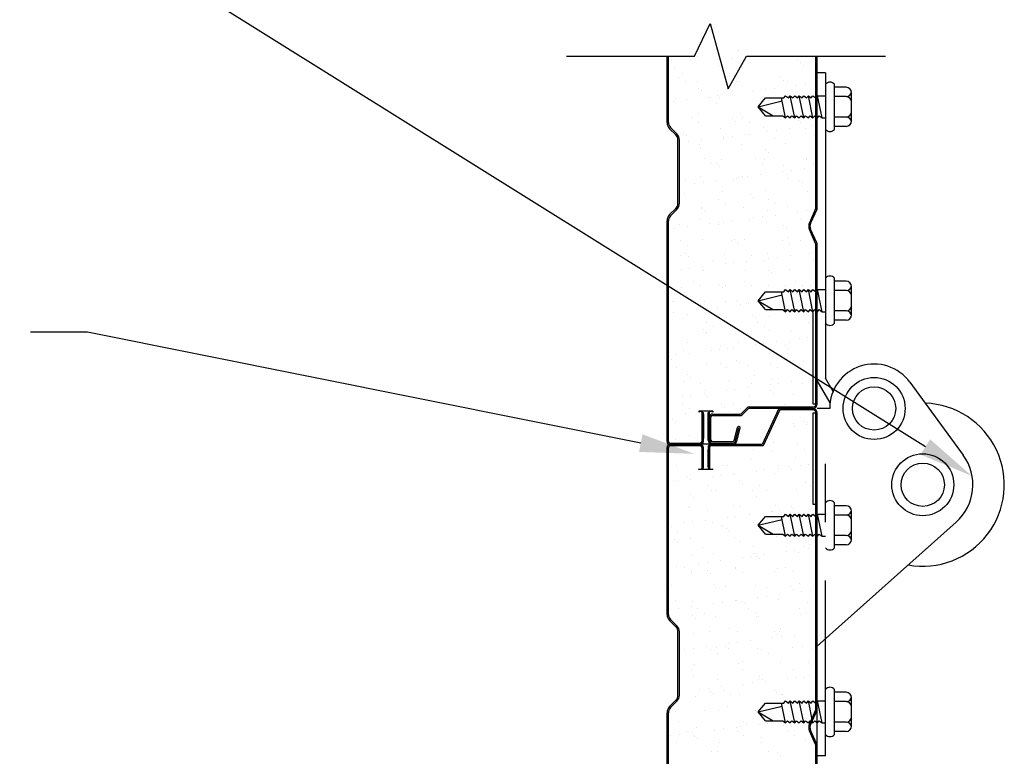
# Model space of a CAD drawing. Header units: inches. Extents: x 168.8 to 189.1, y 234.4 to 247.7.
# Tile 6 of 13: x 173.3 to 175, y 242.4 to 243.7. Entities that reach past the tile are written whole.
import ezdxf
from ezdxf import colors
from ezdxf.entities.mleader import LeaderData, LeaderLine
from ezdxf.math import Vec2, Vec3

# ---------------------------------------------------------------- set-up
doc = ezdxf.new("R2010")
doc.units = ezdxf.units.IN
doc.header["$LTSCALE"] = 0.25
doc.header["$MEASUREMENT"] = 0
doc.linetypes.add('HIDDEN3', pattern=[0.09375, 0.0625, -0.03125])
doc.layers.add('598', color=7, linetype='Continuous')
doc.layers.add('ANNOTATIONS', color=1, linetype='Continuous')
doc.styles.add('ARIAL', font='arial.ttf', dxfattribs={"height": 0.09375})

# ---------------------------------------------------------------- blocks, each defined once
blk = doc.blocks.new('*X9')
at = {"color": 0}
for p, q in [((2.1222, 8.0365), (2.1222, 8.0365)), ((2.1279, 8.0372), (2.1279, 8.0372)), ((2.1975, 8.0464), (2.1975, 8.0464)), ((2.1987, 8.0471), (2.1987, 8.0471)), ((2.0841, 8.0315), (2.0841, 8.0315)), ((2.1649, 8.0212), (2.1649, 8.0212)), ((2.1874, 8.0328), (2.1874, 8.0328)), ((2.2994, 8.0318), (2.2994, 8.0318)), ((2.3046, 8.0271), (2.3046, 8.0271)), ((2.3099, 8.0218), (2.3099, 8.0218)), ((2.0893, 8.0185), (2.0893, 8.0185)), ((2.1032, 8.0082), (2.1032, 8.0082)), ((2.3289, 8.0048), (2.3289, 8.0048)), ((2.0962, 8.0017), (2.0962, 8.0017)), ((2.108, 7.9941), (2.108, 7.9941)), ((2.1288, 7.9935), (2.1288, 7.9935)), ((2.1834, 8.0018), (2.1834, 8.0018)), ((2.1952, 7.9943), (2.1952, 7.9943)), ((2.2005, 7.9932), (2.2005, 7.9932)), ((2.2706, 8.002), (2.2706, 8.002)), ((2.2761, 7.9959), (2.2761, 7.9959)), ((2.2824, 7.9944), (2.2824, 7.9944)), ((2.2987, 7.9872), (2.2987, 7.9872)), ((2.3133, 7.9891), (2.3133, 7.9891)), ((2.1311, 7.9827), (2.1311, 7.9827)), ((2.1362, 7.9779), (2.1362, 7.9779)), ((2.1625, 7.9693), (2.1625, 7.9693)), ((2.1853, 7.9723), (2.1853, 7.9723)), ((2.2233, 7.9773), (2.2233, 7.9773)), ((2.2379, 7.9792), (2.2379, 7.9792)), ((2.2448, 7.9802), (2.2448, 7.9802)), ((2.2607, 7.9822), (2.2607, 7.9822)), ((2.0872, 7.9594), (2.0872, 7.9594)), ((2.0911, 7.9646), (2.0911, 7.9646)), ((2.1099, 7.9624), (2.1099, 7.9624)), ((2.148, 7.9674), (2.148, 7.9674)), ((2.1505, 7.967), (2.1505, 7.967)), ((2.1606, 7.9556), (2.1606, 7.9556)), ((2.1667, 7.9673), (2.1667, 7.9673)), ((2.2377, 7.9672), (2.2377, 7.9672)), ((2.24, 7.9682), (2.24, 7.9682)), ((2.1306, 7.9396), (2.1306, 7.9396)), ((2.2022, 7.9392), (2.2022, 7.9392)), ((2.1188, 7.9315), (2.1188, 7.9315)), ((2.1306, 7.924), (2.1306, 7.924)), ((2.1885, 7.9301), (2.1885, 7.9301)), ((2.1936, 7.9253), (2.1936, 7.9253)), ((2.206, 7.9317), (2.206, 7.9317)), ((2.2178, 7.9242), (2.2178, 7.9242)), ((2.3021, 7.9276), (2.3021, 7.9276)), ((2.305, 7.9243), (2.305, 7.9243)), ((2.3245, 7.9181), (2.3245, 7.9181)), ((2.0928, 7.9106), (2.0928, 7.9106)), ((2.1043, 7.9055), (2.1043, 7.9055)), ((2.1685, 7.9133), (2.1685, 7.9133)), ((2.2111, 7.9032), (2.2111, 7.9032)), ((2.218, 7.903), (2.218, 7.903)), ((2.2418, 7.9143), (2.2418, 7.9143)), ((2.2492, 7.9082), (2.2492, 7.9082)), ((2.2637, 7.9101), (2.2637, 7.9101)), ((2.2865, 7.9131), (2.2865, 7.9131)), ((2.3134, 7.9139), (2.3134, 7.9139)), ((2.33, 7.9021), (2.33, 7.9021)), ((2.1094, 7.9008), (2.1094, 7.9008)), ((2.113, 7.8903), (2.113, 7.8903)), ((2.1324, 7.8856), (2.1324, 7.8856)), ((2.1358, 7.8933), (2.1358, 7.8933)), ((2.1731, 7.8969), (2.1731, 7.8969)), ((2.1738, 7.8983), (2.1738, 7.8983)), ((2.1884, 7.9002), (2.1884, 7.9002)), ((2.204, 7.8853), (2.204, 7.8853)), ((2.2603, 7.8971), (2.2603, 7.8971)), ((2.2796, 7.888), (2.2796, 7.888)), ((2.1338, 7.8785), (2.1338, 7.8785)), ((2.2458, 7.8775), (2.2458, 7.8775)), ((2.251, 7.8728), (2.251, 7.8728)), ((2.1414, 7.8614), (2.1414, 7.8614)), ((2.1532, 7.8539), (2.1532, 7.8539)), ((2.1617, 7.8529), (2.1617, 7.8529)), ((2.1702, 7.8594), (2.1702, 7.8594)), ((2.2286, 7.8616), (2.2286, 7.8616)), ((2.2404, 7.8541), (2.2404, 7.8541)), ((2.2435, 7.8603), (2.2435, 7.8603)), ((2.3152, 7.86), (2.3152, 7.86)), ((2.3158, 7.8617), (2.3158, 7.8617)), ((2.3276, 7.8542), (2.3276, 7.8542)), ((2.1668, 7.8482), (2.1668, 7.8482)), ((2.2369, 7.8341), (2.2369, 7.8341)), ((2.275, 7.8391), (2.275, 7.8391)), ((2.2754, 7.8504), (2.2754, 7.8504)), ((2.2814, 7.8341), (2.2814, 7.8341)), ((2.2895, 7.841), (2.2895, 7.841)), ((2.3123, 7.844), (2.3123, 7.844)), ((2.1085, 7.8267), (2.1085, 7.8267)), ((2.1242, 7.8193), (2.1242, 7.8193)), ((2.1341, 7.8317), (2.1341, 7.8317)), ((2.1388, 7.8212), (2.1388, 7.8212)), ((2.1616, 7.8242), (2.1616, 7.8242)), ((2.1912, 7.8259), (2.1912, 7.8259)), ((2.1957, 7.8268), (2.1957, 7.8268)), ((2.1996, 7.8292), (2.1996, 7.8292)), ((2.2058, 7.8313), (2.2058, 7.8313)), ((2.2142, 7.8311), (2.2142, 7.8311)), ((2.2829, 7.827), (2.2829, 7.827)), ((2.3032, 7.8249), (2.3032, 7.8249)), ((2.3084, 7.8202), (2.3084, 7.8202)), ((2.107, 7.8013), (2.107, 7.8013)), ((2.172, 7.8054), (2.172, 7.8054)), ((2.2191, 7.8003), (2.2191, 7.8003)), ((2.2453, 7.8064), (2.2453, 7.8064)), ((2.3169, 7.806), (2.3169, 7.806)), ((2.164, 7.7913), (2.164, 7.7913)), ((2.1758, 7.7838), (2.1758, 7.7838)), ((2.2242, 7.7956), (2.2242, 7.7956)), ((2.2512, 7.7915), (2.2512, 7.7915)), ((2.263, 7.7839), (2.263, 7.7839)), ((2.1349, 7.7757), (2.1349, 7.7757)), ((2.1359, 7.7777), (2.1359, 7.7777)), ((2.1401, 7.771), (2.1401, 7.771)), ((2.2075, 7.7774), (2.2075, 7.7774)), ((2.2486, 7.7733), (2.2486, 7.7733)), ((2.2831, 7.7801), (2.2831, 7.7801)), ((2.3008, 7.77), (2.3008, 7.77)), ((2.3154, 7.7719), (2.3154, 7.7719)), ((2.1312, 7.7565), (2.1312, 7.7565)), ((2.15, 7.7502), (2.15, 7.7502)), ((2.1646, 7.7521), (2.1646, 7.7521)), ((2.1738, 7.7515), (2.1738, 7.7515)), ((2.1874, 7.7551), (2.1874, 7.7551)), ((2.2183, 7.7567), (2.2183, 7.7567)), ((2.2254, 7.7601), (2.2254, 7.7601)), ((2.24, 7.762), (2.24, 7.762)), ((2.2471, 7.7524), (2.2471, 7.7524)), ((2.2628, 7.765), (2.2628, 7.765)), ((2.3055, 7.7569), (2.3055, 7.7569)), ((2.3187, 7.7521), (2.3187, 7.7521)), ((2.0893, 7.7422), (2.0893, 7.7422)), ((2.0981, 7.7488), (2.0981, 7.7488)), ((2.112, 7.7452), (2.112, 7.7452)), ((2.1644, 7.7487), (2.1644, 7.7487)), ((2.2765, 7.7477), (2.2765, 7.7477)), ((2.2816, 7.743), (2.2816, 7.743)), ((2.0995, 7.721), (2.0995, 7.721)), ((2.1377, 7.7238), (2.1377, 7.7238)), ((2.1866, 7.7212), (2.1866, 7.7212)), ((2.1923, 7.7232), (2.1923, 7.7232)), ((2.1974, 7.7184), (2.1974, 7.7184)), ((2.2093, 7.7234), (2.2093, 7.7234)), ((2.2738, 7.7213), (2.2738, 7.7213)), ((2.2849, 7.7262), (2.2849, 7.7262)), ((2.306, 7.7207), (2.306, 7.7207)), ((2.1113, 7.7135), (2.1113, 7.7135)), ((2.1985, 7.7137), (2.1985, 7.7137)), ((2.2857, 7.7138), (2.2857, 7.7138)), ((2.3266, 7.7009), (2.3266, 7.7009)), ((2.0999, 7.6948), (2.0999, 7.6948)), ((2.1081, 7.6986), (2.1081, 7.6986)), ((2.1133, 7.6939), (2.1133, 7.6939)), ((2.1538, 7.6864), (2.1538, 7.6864)), ((2.1755, 7.6975), (2.1755, 7.6975)), ((2.1904, 7.683), (2.1904, 7.683)), ((2.2132, 7.686), (2.2132, 7.686)), ((2.2218, 7.6961), (2.2218, 7.6961)), ((2.241, 7.6866), (2.241, 7.6866)), ((2.2488, 7.6985), (2.2488, 7.6985)), ((2.2512, 7.691), (2.2512, 7.691)), ((2.2658, 7.6929), (2.2658, 7.6929)), ((2.2886, 7.6959), (2.2886, 7.6959)), ((2.3204, 7.6981), (2.3204, 7.6981)), ((2.3282, 7.6867), (2.3282, 7.6867)), ((2.1005, 7.6711), (2.1005, 7.6711)), ((2.1151, 7.6731), (2.1151, 7.6731)), ((2.1376, 7.6715), (2.1376, 7.6715)), ((2.1378, 7.6761), (2.1378, 7.6761)), ((2.1394, 7.6698), (2.1394, 7.6698)), ((2.1759, 7.6811), (2.1759, 7.6811)), ((2.2111, 7.6695), (2.2111, 7.6695)), ((2.2497, 7.6706), (2.2497, 7.6706)), ((2.2548, 7.6658), (2.2548, 7.6658)), ((2.2867, 7.6722), (2.2867, 7.6722)), ((2.1221, 7.6509), (2.1221, 7.6509)), ((2.2093, 7.6511), (2.2093, 7.6511)), ((2.2965, 7.6512), (2.2965, 7.6512)), ((2.1017, 7.6409), (2.1017, 7.6409)), ((2.1339, 7.6434), (2.1339, 7.6434)), ((2.1655, 7.646), (2.1655, 7.646)), ((2.1707, 7.6413), (2.1707, 7.6413)), ((2.1773, 7.6436), (2.1773, 7.6436)), ((2.2211, 7.6436), (2.2211, 7.6436)), ((2.2506, 7.6445), (2.2506, 7.6445)), ((2.2792, 7.6435), (2.2792, 7.6435)), ((2.3083, 7.6437), (2.3083, 7.6437)), ((2.3222, 7.6442), (2.3222, 7.6442)), ((2.0865, 7.6167), (2.0865, 7.6167)), ((2.0892, 7.6162), (2.0892, 7.6162)), ((2.1412, 7.6159), (2.1412, 7.6159)), ((2.1764, 7.6163), (2.1764, 7.6163)), ((2.195, 7.6189), (2.195, 7.6189)), ((2.2128, 7.6155), (2.2128, 7.6155)), ((2.1263, 7.6021), (2.1263, 7.6021)), ((2.1409, 7.604), (2.1409, 7.604)), ((2.1636, 7.607), (2.1636, 7.607)), ((2.2017, 7.612), (2.2017, 7.612)), ((2.2163, 7.6139), (2.2163, 7.6139)), ((2.0883, 7.597), (2.0883, 7.597)), ((2.1034, 7.5869), (2.1034, 7.5869)), ((2.1108, 7.5944), (2.1108, 7.5944)), ((2.1447, 7.5808), (2.1447, 7.5808)), ((2.1791, 7.5896), (2.1791, 7.5896)), ((2.2229, 7.5934), (2.2229, 7.5934)), ((2.2281, 7.5887), (2.2281, 7.5887)), ((2.2319, 7.581), (2.2319, 7.581)), ((2.2523, 7.5906), (2.2523, 7.5906)), ((2.3191, 7.5811), (2.3191, 7.5811)), ((2.324, 7.5902), (2.324, 7.5902)), ((2.1387, 7.5688), (2.1387, 7.5688)), ((2.1439, 7.5641), (2.1439, 7.5641)), ((2.1565, 7.5733), (2.1565, 7.5733)), ((2.2437, 7.5734), (2.2437, 7.5734)), ((2.2524, 7.5664), (2.2524, 7.5664)), ((2.2902, 7.5643), (2.2902, 7.5643)), ((2.143, 7.5619), (2.143, 7.5619)), ((2.2146, 7.5616), (2.2146, 7.5616)), ((2.2648, 7.5478), (2.2648, 7.5478)), ((2.3029, 7.5528), (2.3029, 7.5528)), ((2.3174, 7.5547), (2.3174, 7.5547)), ((2.1052, 7.5329), (2.1052, 7.5329)), ((2.1118, 7.546), (2.1118, 7.546)), ((2.1521, 7.533), (2.1521, 7.533)), ((2.1667, 7.5349), (2.1667, 7.5349)), ((2.1682, 7.5418), (2.1682, 7.5418)), ((2.1808, 7.5357), (2.1808, 7.5357)), ((2.1895, 7.5379), (2.1895, 7.5379)), ((2.199, 7.5462), (2.199, 7.5462)), ((2.2275, 7.5429), (2.2275, 7.5429)), ((2.2421, 7.5448), (2.2421, 7.5448)), ((2.2541, 7.5366), (2.2541, 7.5366)), ((2.2803, 7.5408), (2.2803, 7.5408)), ((2.2854, 7.5361), (2.2854, 7.5361)), ((2.2862, 7.5464), (2.2862, 7.5464)), ((2.0841, 7.5172), (2.0841, 7.5172)), ((2.0913, 7.525), (2.0913, 7.525)), ((2.1141, 7.5279), (2.1141, 7.5279)), ((2.1961, 7.5162), (2.1961, 7.5162)), ((2.3098, 7.5138), (2.3098, 7.5138)), ((2.0919, 7.503), (2.0919, 7.503)), ((2.1447, 7.508), (2.1447, 7.508)), ((2.1673, 7.5107), (2.1673, 7.5107)), ((2.1791, 7.5032), (2.1791, 7.5032)), ((2.2013, 7.5115), (2.2013, 7.5115)), ((2.2163, 7.5076), (2.2163, 7.5076)), ((2.2545, 7.5108), (2.2545, 7.5108)), ((2.2663, 7.5033), (2.2663, 7.5033)), ((2.292, 7.5104), (2.292, 7.5104)), ((2.1119, 7.4917), (2.1119, 7.4917)), ((2.1171, 7.4869), (2.1171, 7.4869)), ((2.1826, 7.4817), (2.1826, 7.4817)), ((2.2256, 7.4892), (2.2256, 7.4892)), ((2.2559, 7.4827), (2.2559, 7.4827)), ((2.107, 7.479), (2.107, 7.479)), ((2.1344, 7.4759), (2.1344, 7.4759)), ((2.1415, 7.4646), (2.1415, 7.4646)), ((2.1779, 7.4639), (2.1779, 7.4639)), ((2.1925, 7.4658), (2.1925, 7.4658)), ((2.2153, 7.4688), (2.2153, 7.4688)), ((2.2216, 7.4761), (2.2216, 7.4761)), ((2.2533, 7.4738), (2.2533, 7.4738)), ((2.2535, 7.4637), (2.2535, 7.4637)), ((2.2679, 7.4757), (2.2679, 7.4757)), ((2.2906, 7.4787), (2.2906, 7.4787)), ((2.3088, 7.4762), (2.3088, 7.4762)), ((2.1026, 7.4539), (2.1026, 7.4539)), ((2.1171, 7.4559), (2.1171, 7.4559)), ((2.1399, 7.4588), (2.1399, 7.4588)), ((2.1465, 7.454), (2.1465, 7.454)), ((2.2181, 7.4537), (2.2181, 7.4537)), ((2.2587, 7.4589), (2.2587, 7.4589)), ((2.2937, 7.4564), (2.2937, 7.4564)), ((2.1027, 7.4404), (2.1027, 7.4404)), ((2.1145, 7.4329), (2.1145, 7.4329)), ((2.1693, 7.4391), (2.1693, 7.4391)), ((2.1745, 7.4344), (2.1745, 7.4344)), ((2.1899, 7.4406), (2.1899, 7.4406)), ((2.2017, 7.4331), (2.2017, 7.4331)), ((2.2771, 7.4407), (2.2771, 7.4407)), ((2.0852, 7.4145), (2.0852, 7.4145)), ((2.1087, 7.425), (2.1087, 7.425)), ((2.1843, 7.4278), (2.1843, 7.4278)), ((2.0903, 7.4098), (2.0903, 7.4098)), ((2.0904, 7.3798), (2.0904, 7.3798)), ((2.1147, 7.3875), (2.1147, 7.3875)), ((2.1284, 7.3848), (2.1284, 7.3848))]:
    blk.add_line(p, q, dxfattribs=at)

msp = doc.modelspace()

# ---------------------------------------------------------------- linework, layer by layer
at = {"layer": '598'}
for p, q in [((174.4341, 243.64998), (174.46126, 243.70638)), ((174.46126, 243.70638), (174.49182, 243.59434)), ((174.21466, 243.64998), (174.4341, 243.64998)), ((174.38713, 243.53644), (174.38713, 243.64998)), ((174.38963, 243.53644), (174.38963, 243.64998)), ((174.49182, 243.59434), (174.52362, 243.64998)), ((174.52362, 243.64998), (174.7618, 243.64998)), ((174.64245, 243.39058), (174.64245, 243.64998)), ((174.64448, 243.39058), (174.64448, 243.64998)), ((174.64448, 243.39058), (174.64448, 243.64998)), ((174.6587, 243.62194), (174.64448, 243.62194)), ((174.6587, 243.62194), (174.6587, 243.09777)), ((174.6587, 243.62194), (174.6587, 243.09777)), ((174.67424, 243.52472), (174.67424, 243.60198)), ((174.69417, 243.59694), (174.67424, 243.59694)), ((174.70354, 243.53913), (174.70354, 243.58757)), ((174.54338, 243.56335), (174.55588, 243.57858)), ((174.54338, 243.56335), (174.58444, 243.57345)), ((174.55588, 243.57858), (174.58729, 243.57858)), ((174.59042, 243.54436), (174.58338, 243.57858)), ((174.58729, 243.57858), (174.59042, 243.58233)), ((174.59042, 243.58233), (174.5951, 243.57858)), ((174.5951, 243.57858), (174.59823, 243.58233)), ((174.59823, 243.58233), (174.60291, 243.57858)), ((174.60605, 243.54436), (174.59823, 243.58233)), ((174.60291, 243.57858), (174.60605, 243.58233)), ((174.60605, 243.58233), (174.61072, 243.57858)), ((174.61072, 243.57858), (174.61386, 243.58233)), ((174.62167, 243.54436), (174.61386, 243.58233)), ((174.61386, 243.58233), (174.61854, 243.57858)), ((174.61854, 243.57858), (174.62167, 243.58233)), ((174.62167, 243.58233), (174.62635, 243.57858)), ((174.62635, 243.57858), (174.62948, 243.58233)), ((174.6373, 243.54436), (174.62948, 243.58233)), ((174.62948, 243.58233), (174.63416, 243.57858)), ((174.63416, 243.57858), (174.6373, 243.58233)), ((174.6373, 243.58233), (174.64197, 243.57858)), ((174.64197, 243.57858), (174.64511, 243.58233)), ((174.64511, 243.58233), (174.6587, 243.58233)), ((174.65292, 243.54436), (174.64511, 243.58233)), ((174.69417, 243.58093), (174.67424, 243.58093)), ((174.55588, 243.54811), (174.54338, 243.56335)), ((174.54338, 243.56335), (174.56932, 243.54811)), ((174.55588, 243.54811), (174.58574, 243.54811)), ((174.58574, 243.54811), (174.59042, 243.54436)), ((174.59042, 243.54436), (174.59356, 243.54811)), ((174.59356, 243.54811), (174.59823, 243.54436)), ((174.59823, 243.54436), (174.60137, 243.54811)), ((174.60137, 243.54811), (174.60605, 243.54436)), ((174.60605, 243.54436), (174.60918, 243.54811)), ((174.60918, 243.54811), (174.61386, 243.54436)), ((174.61386, 243.54436), (174.61699, 243.54811)), ((174.61699, 243.54811), (174.62167, 243.54436)), ((174.62167, 243.54436), (174.62481, 243.54811)), ((174.62481, 243.54811), (174.62948, 243.54436)), ((174.62948, 243.54436), (174.63262, 243.54811)), ((174.63262, 243.54811), (174.6373, 243.54436)), ((174.6373, 243.54436), (174.64043, 243.54811)), ((174.64043, 243.54811), (174.64511, 243.54436)), ((174.64511, 243.54436), (174.64824, 243.54811)), ((174.64824, 243.54811), (174.65292, 243.54436)), ((174.65292, 243.54436), (174.6587, 243.54436)), ((174.69417, 243.54577), (174.67424, 243.54577)), ((174.40222, 243.51513), (174.39153, 243.52583)), ((174.40399, 243.5169), (174.3933, 243.5276)), ((174.69417, 243.52975), (174.67424, 243.52975)), ((174.40588, 243.3979), (174.40588, 243.50629)), ((174.40838, 243.3979), (174.40838, 243.50629)), ((174.40222, 243.38906), (174.39153, 243.37837)), ((174.40399, 243.38729), (174.3933, 243.3766)), ((174.64192, 243.3881), (174.63135, 243.36435)), ((174.64378, 243.38728), (174.6332, 243.36352)), ((174.38713, 242.98897), (174.38713, 243.36776)), ((174.38963, 242.98897), (174.38963, 243.36776)), ((174.64192, 243.32891), (174.63135, 243.35266)), ((174.64378, 243.32973), (174.6332, 243.35348)), ((174.64245, 243.05397), (174.64245, 243.32643)), ((174.64448, 243.05397), (174.64448, 243.32643)), ((174.64448, 243.05397), (174.64448, 243.32643)), ((174.67424, 243.19206), (174.67424, 243.26932)), ((174.69417, 243.26428), (174.67424, 243.26428)), ((174.70354, 243.20647), (174.70354, 243.25491)), ((174.54338, 243.23069), (174.55588, 243.24593)), ((174.54338, 243.23069), (174.58444, 243.24079)), ((174.55588, 243.24593), (174.58729, 243.24593)), ((174.59042, 243.21171), (174.58338, 243.24593)), ((174.58729, 243.24593), (174.59042, 243.24968)), ((174.59042, 243.24968), (174.5951, 243.24593)), ((174.5951, 243.24593), (174.59823, 243.24968)), ((174.59823, 243.24968), (174.60291, 243.24593)), ((174.60605, 243.21171), (174.59823, 243.24968)), ((174.60291, 243.24593), (174.60605, 243.24968)), ((174.60605, 243.24968), (174.61072, 243.24593)), ((174.61072, 243.24593), (174.61386, 243.24968)), ((174.62167, 243.21171), (174.61386, 243.24968)), ((174.61386, 243.24968), (174.61854, 243.24593)), ((174.61854, 243.24593), (174.62167, 243.24968)), ((174.62167, 243.24968), (174.62635, 243.24593)), ((174.62635, 243.24593), (174.62948, 243.24968)), ((174.6373, 243.21171), (174.62948, 243.24968)), ((174.62948, 243.24968), (174.63416, 243.24593)), ((174.63416, 243.24593), (174.6373, 243.24968)), ((174.6373, 243.24968), (174.64197, 243.24593)), ((174.64197, 243.24593), (174.64511, 243.24968)), ((174.64511, 243.24968), (174.6587, 243.24968)), ((174.65292, 243.21171), (174.64511, 243.24968)), ((174.69417, 243.24827), (174.67424, 243.24827)), ((174.55588, 243.21546), (174.54338, 243.23069)), ((174.54338, 243.23069), (174.56932, 243.21546)), ((174.55588, 243.21546), (174.58574, 243.21546)), ((174.58574, 243.21546), (174.59042, 243.21171)), ((174.59042, 243.21171), (174.59356, 243.21546)), ((174.59356, 243.21546), (174.59823, 243.21171)), ((174.59823, 243.21171), (174.60137, 243.21546)), ((174.60137, 243.21546), (174.60605, 243.21171)), ((174.60605, 243.21171), (174.60918, 243.21546)), ((174.60918, 243.21546), (174.61386, 243.21171)), ((174.61386, 243.21171), (174.61699, 243.21546)), ((174.61699, 243.21546), (174.62167, 243.21171)), ((174.62167, 243.21171), (174.62481, 243.21546)), ((174.62481, 243.21546), (174.62948, 243.21171)), ((174.62948, 243.21171), (174.63262, 243.21546)), ((174.63262, 243.21546), (174.6373, 243.21171)), ((174.63698, 243.21022), (174.63698, 243.05397)), ((174.6373, 243.21171), (174.64043, 243.21546)), ((174.64043, 243.21546), (174.64511, 243.21171)), ((174.64511, 243.21171), (174.64824, 243.21546)), ((174.64824, 243.21546), (174.65292, 243.21171)), ((174.65292, 243.21171), (174.6587, 243.21171)), ((174.69417, 243.21311), (174.67424, 243.21311)), ((174.69417, 243.1971), (174.67424, 243.1971)), ((174.6666, 243.05564), (174.64448, 243.09396)), ((174.6718, 243.07507), (174.6587, 243.09777)), ((174.80363, 243.09079), (174.89502, 242.96573)), ((174.52786, 243.04835), (174.6387, 243.04835)), ((174.63698, 243.05397), (174.64245, 243.05397)), ((174.44163, 243.04122), (174.44163, 243.03967)), ((174.46545, 243.04122), (174.44163, 243.04122)), ((174.44713, 243.03866), (174.44963, 243.03866)), ((174.44713, 242.98897), (174.44713, 243.03866)), ((174.44963, 242.98897), (174.44963, 243.03866)), ((174.44963, 243.03648), (174.44963, 242.99422)), ((174.45745, 243.03866), (174.45995, 243.03866)), ((174.45745, 242.99147), (174.45745, 243.03866)), ((174.45745, 243.03648), (174.45745, 242.99422)), ((174.45995, 242.99147), (174.45995, 243.03866)), ((174.46245, 242.99147), (174.46245, 243.03116)), ((174.46495, 243.03616), (174.51256, 243.03616)), ((174.46495, 243.03366), (174.51256, 243.03366)), ((174.46545, 243.04122), (174.46545, 243.03967)), ((174.51433, 243.03689), (174.52432, 243.04688)), ((174.5161, 243.03512), (174.52609, 243.04511)), ((174.63635, 243.04585), (174.52786, 243.04585)), ((174.57906, 243.04585), (174.5502, 242.98397)), ((174.58065, 243.04335), (174.55179, 242.98147)), ((174.6387, 243.04335), (174.58065, 243.04335)), ((174.63635, 243.04585), (174.63161, 243.04585)), ((174.64245, 243.03772), (174.63698, 243.03772)), ((174.63698, 243.03772), (174.63698, 242.88147)), ((174.64245, 242.53089), (174.64245, 243.03772)), ((174.66597, 243.04585), (174.64448, 243.04585)), ((174.64448, 242.53089), (174.64448, 243.03772)), ((174.60442, 243.01935), (174.60442, 243.01935)), ((174.60621, 243.0152), (174.60621, 243.0152)), ((174.62161, 243.02382), (174.62161, 243.02382)), ((174.62677, 243.01909), (174.62677, 243.01909)), ((174.62718, 243.02234), (174.62718, 243.02234)), ((174.50209, 242.99085), (174.50784, 243.01334)), ((174.50451, 242.99023), (174.51026, 243.01272)), ((174.50694, 242.98962), (174.51268, 243.0121)), ((174.39213, 242.98647), (174.44463, 242.98647)), ((174.39213, 242.98397), (174.44463, 242.98397)), ((174.39213, 242.98397), (174.44463, 242.98397)), ((174.44463, 242.98147), (174.39213, 242.98147)), ((174.44163, 242.98472), (174.44163, 242.98602)), ((174.46545, 242.98472), (174.44163, 242.98472)), ((174.44163, 242.98472), (174.44163, 242.98341)), ((174.46545, 242.98472), (174.44163, 242.98472)), ((174.5502, 242.98397), (174.46245, 242.98397)), ((174.55179, 242.98147), (174.46245, 242.98147)), ((174.46495, 242.98897), (174.49967, 242.98897)), ((174.46495, 242.98647), (174.49967, 242.98647)), ((174.46495, 242.98397), (174.49967, 242.98397)), ((174.46545, 242.98472), (174.46545, 242.98602)), ((174.46545, 242.98472), (174.46545, 242.98341)), ((174.57012, 242.9875), (174.57012, 242.9875)), ((174.61043, 242.98336), (174.61043, 242.98336)), ((174.38713, 242.69253), (174.38713, 242.97897)), ((174.38963, 242.69253), (174.38963, 242.97897)), ((174.44713, 242.94335), (174.44713, 242.97897)), ((174.44963, 242.94335), (174.44963, 242.97897)), ((174.44963, 242.94562), (174.44963, 242.97521)), ((174.45745, 242.97897), (174.45745, 242.94335)), ((174.45745, 242.94562), (174.45745, 242.97521)), ((174.45995, 242.97897), (174.45995, 242.94335)), ((174.53505, 242.97568), (174.53505, 242.97568)), ((174.56696, 242.97219), (174.56696, 242.97219)), ((174.62224, 242.97584), (174.62224, 242.97584)), ((174.40316, 242.94829), (174.40316, 242.94829)), ((174.48278, 242.94762), (174.48278, 242.94762)), ((174.49036, 242.94844), (174.49036, 242.94844)), ((174.53235, 242.95852), (174.53235, 242.95852)), ((174.57755, 242.9486), (174.57755, 242.9486)), ((174.59482, 242.94666), (174.59482, 242.94666)), ((174.60798, 242.96125), (174.60798, 242.96125)), ((174.61566, 242.94833), (174.61566, 242.94833)), ((174.63023, 242.95025), (174.63023, 242.95025)), ((174.42296, 242.92989), (174.42296, 242.92989)), ((174.44163, 242.94088), (174.44163, 242.94243)), ((174.46545, 242.94088), (174.44163, 242.94088)), ((174.44963, 242.94335), (174.44713, 242.94335)), ((174.45995, 242.94335), (174.45745, 242.94335)), ((174.46545, 242.94088), (174.46545, 242.94243)), ((174.47949, 242.9304), (174.47949, 242.9304)), ((174.49859, 242.93262), (174.49859, 242.93262)), ((174.50226, 242.9334), (174.50226, 242.9334)), ((174.54029, 242.93841), (174.54029, 242.93841)), ((174.55486, 242.94033), (174.55486, 242.94033)), ((174.57188, 242.93355), (174.57188, 242.93355)), ((174.57763, 242.94332), (174.57763, 242.94332)), ((174.59999, 242.94193), (174.59999, 242.94193)), ((174.39861, 242.92304), (174.39861, 242.92304)), ((174.40413, 242.92048), (174.40413, 242.92048)), ((174.42689, 242.92348), (174.42689, 242.92348)), ((174.45866, 242.91293), (174.45866, 242.91293)), ((174.46492, 242.92848), (174.46492, 242.92848)), ((174.51065, 242.92208), (174.51065, 242.92208)), ((174.51581, 242.91735), (174.51581, 242.91735)), ((174.54585, 242.91309), (174.54585, 242.91309)), ((174.62434, 242.9196), (174.62434, 242.9196)), ((174.63305, 242.91325), (174.63305, 242.91325)), ((174.42648, 242.89751), (174.42648, 242.89751)), ((174.46249, 242.90492), (174.46249, 242.90492)), ((174.47046, 242.90541), (174.47046, 242.90541)), ((174.53412, 242.90457), (174.53412, 242.90457)), ((174.55766, 242.90557), (174.55766, 242.90557)), ((174.60974, 242.9073), (174.60974, 242.9073)), ((174.43164, 242.89278), (174.43164, 242.89278)), ((174.50035, 242.87866), (174.50035, 242.87866)), ((174.51297, 242.87833), (174.51297, 242.87833)), ((174.54017, 242.89503), (174.54017, 242.89503)), ((174.57364, 242.8796), (174.57364, 242.8796)), ((174.60017, 242.87849), (174.60017, 242.87849)), ((174.63698, 242.88147), (174.64245, 242.88147)), ((174.67424, 242.80683), (174.67424, 242.88409)), ((174.69417, 242.87905), (174.67424, 242.87905)), ((174.42473, 242.87594), (174.42473, 242.87594)), ((174.42577, 242.87817), (174.42577, 242.87817)), ((174.456, 242.87046), (174.456, 242.87046)), ((174.52807, 242.8643), (174.52807, 242.8643)), ((174.56611, 242.86931), (174.56611, 242.86931)), ((174.56804, 242.86949), (174.56804, 242.86949)), ((174.58068, 242.87123), (174.58068, 242.87123)), ((174.58729, 242.86069), (174.59042, 242.86444)), ((174.59042, 242.86444), (174.5951, 242.86069)), ((174.5951, 242.86069), (174.59823, 242.86444)), ((174.59823, 242.86444), (174.60291, 242.86069)), ((174.60605, 242.82647), (174.59823, 242.86444)), ((174.60291, 242.86069), (174.60605, 242.86444)), ((174.60344, 242.87423), (174.60344, 242.87423)), ((174.60605, 242.86444), (174.61072, 242.86069)), ((174.61072, 242.86069), (174.61386, 242.86444)), ((174.62167, 242.82647), (174.61386, 242.86444)), ((174.61386, 242.86444), (174.61854, 242.86069)), ((174.61854, 242.86069), (174.62167, 242.86444)), ((174.62167, 242.86444), (174.62635, 242.86069)), ((174.62635, 242.86069), (174.62948, 242.86444)), ((174.6373, 242.82647), (174.62948, 242.86444)), ((174.62948, 242.86444), (174.63416, 242.86069)), ((174.63416, 242.86069), (174.6373, 242.86444)), ((174.6373, 242.86444), (174.64197, 242.86069)), ((174.64197, 242.86069), (174.64511, 242.86444)), ((174.64511, 242.86444), (174.6587, 242.86444)), ((174.65292, 242.82647), (174.64511, 242.86444)), ((174.69417, 242.86303), (174.67424, 242.86303)), ((174.70354, 242.82124), (174.70354, 242.86968)), ((174.41537, 242.84946), (174.41537, 242.84946)), ((174.42994, 242.85138), (174.42994, 242.85138)), ((174.4527, 242.85438), (174.4527, 242.85438)), ((174.46425, 242.85097), (174.46425, 242.85097)), ((174.48387, 242.84492), (174.48387, 242.84492)), ((174.49074, 242.85939), (174.49074, 242.85939)), ((174.50531, 242.86131), (174.50531, 242.86131)), ((174.53588, 242.85062), (174.53588, 242.85062)), ((174.54338, 242.84546), (174.55588, 242.86069)), ((174.54338, 242.84546), (174.58444, 242.85556)), ((174.55588, 242.83022), (174.54338, 242.84546)), ((174.54338, 242.84546), (174.56932, 242.83022)), ((174.55588, 242.86069), (174.58729, 242.86069)), ((174.59042, 242.82647), (174.58338, 242.86069)), ((174.64448, 242.63816), (174.88283, 242.85079)), ((174.39407, 242.84266), (174.39407, 242.84266)), ((174.40588, 242.83514), (174.40588, 242.83514)), ((174.48127, 242.84282), (174.48127, 242.84282)), ((174.48903, 242.84019), (174.48903, 242.84019)), ((174.49308, 242.83529), (174.49308, 242.83529)), ((174.55588, 242.83022), (174.58574, 242.83022)), ((174.58574, 242.83022), (174.59042, 242.82647)), ((174.59042, 242.82647), (174.59356, 242.83022)), ((174.59356, 242.83022), (174.59823, 242.82647)), ((174.59823, 242.82647), (174.60137, 242.83022)), ((174.60137, 242.83022), (174.60605, 242.82647)), ((174.60605, 242.82647), (174.60918, 242.83022)), ((174.60918, 242.83022), (174.61386, 242.82647)), ((174.61386, 242.82647), (174.61699, 242.83022)), ((174.61699, 242.83022), (174.62167, 242.82647)), ((174.62167, 242.82647), (174.62481, 242.83022)), ((174.62481, 242.83022), (174.62948, 242.82647)), ((174.62948, 242.82647), (174.63262, 242.83022)), ((174.63262, 242.83022), (174.6373, 242.82647)), ((174.6373, 242.82647), (174.64043, 242.83022)), ((174.64043, 242.83022), (174.64511, 242.82647)), ((174.64511, 242.82647), (174.64824, 242.83022)), ((174.64824, 242.83022), (174.65292, 242.82647)), ((174.69417, 242.82788), (174.67424, 242.82788)), ((174.3997, 242.82034), (174.3997, 242.82034)), ((174.40486, 242.81561), (174.40486, 242.81561)), ((174.42649, 242.82199), (174.42649, 242.82199)), ((174.50212, 242.82471), (174.50212, 242.82471)), ((174.51339, 242.81787), (174.51339, 242.81787)), ((174.57541, 242.82565), (174.57541, 242.82565)), ((174.62543, 242.8169), (174.62543, 242.8169)), ((174.63059, 242.81218), (174.63059, 242.81218)), ((174.65292, 242.82647), (174.6587, 242.82647)), ((174.69417, 242.81186), (174.67424, 242.81186)), ((174.44839, 242.80806), (174.44839, 242.80806)), ((174.46602, 242.79701), (174.46602, 242.79701)), ((174.53558, 242.80821), (174.53558, 242.80821)), ((174.53765, 242.79667), (174.53765, 242.79667)), ((174.55389, 242.79521), (174.55389, 242.79521)), ((174.59192, 242.80021), (174.59192, 242.80021)), ((174.6065, 242.80213), (174.6065, 242.80213)), ((174.61327, 242.7994), (174.61327, 242.7994)), ((174.62278, 242.80837), (174.62278, 242.80837)), ((174.62926, 242.80513), (174.62926, 242.80513)), ((174.42922, 242.79329), (174.42922, 242.79329)), ((174.44118, 242.78037), (174.44118, 242.78037)), ((174.45576, 242.78229), (174.45576, 242.78229)), ((174.47852, 242.78528), (174.47852, 242.78528)), ((174.51655, 242.79029), (174.51655, 242.79029)), ((174.53113, 242.79221), (174.53113, 242.79221)), ((174.54126, 242.79233), (174.54126, 242.79233)), ((174.54642, 242.7876), (174.54642, 242.7876)), ((174.40315, 242.77536), (174.40315, 242.77536)), ((174.41669, 242.77254), (174.41669, 242.77254)), ((174.42825, 242.76804), (174.42825, 242.76804)), ((174.42849, 242.76502), (174.42849, 242.76502)), ((174.45709, 242.76775), (174.45709, 242.76775)), ((174.46225, 242.76303), (174.46225, 242.76303)), ((174.50388, 242.7727), (174.50388, 242.7727)), ((174.50388, 242.77076), (174.50388, 242.77076)), ((174.51569, 242.76518), (174.51569, 242.76518)), ((174.57078, 242.76528), (174.57078, 242.76528)), ((174.57717, 242.7717), (174.57717, 242.7717)), ((174.59108, 242.77286), (174.59108, 242.77286)), ((174.60289, 242.76534), (174.60289, 242.76534)), ((174.61503, 242.74544), (174.61503, 242.74544)), ((174.39449, 242.74213), (174.39449, 242.74213)), ((174.46778, 242.74306), (174.46778, 242.74306)), ((174.471, 242.73794), (174.471, 242.73794)), ((174.48661, 242.7407), (174.48661, 242.7407)), ((174.53941, 242.74272), (174.53941, 242.74272)), ((174.5582, 242.7381), (174.5582, 242.7381)), ((174.59865, 242.73974), (174.59865, 242.73974)), ((174.60381, 242.73501), (174.60381, 242.73501)), ((174.61774, 242.73112), (174.61774, 242.73112)), ((174.63231, 242.73303), (174.63231, 242.73303)), ((174.40244, 242.71613), (174.40244, 242.71613)), ((174.43002, 242.71409), (174.43002, 242.71409)), ((174.467, 242.71127), (174.467, 242.71127)), ((174.48157, 242.71319), (174.48157, 242.71319)), ((174.50434, 242.71619), (174.50434, 242.71619)), ((174.50564, 242.71681), (174.50564, 242.71681)), ((174.51448, 242.71517), (174.51448, 242.71517)), ((174.51964, 242.71044), (174.51964, 242.71044)), ((174.54237, 242.72119), (174.54237, 242.72119)), ((174.55694, 242.72311), (174.55694, 242.72311)), ((174.57894, 242.71775), (174.57894, 242.71775)), ((174.57971, 242.72611), (174.57971, 242.72611)), ((174.62817, 242.71269), (174.62817, 242.71269)), ((174.4062, 242.70327), (174.4062, 242.70327)), ((174.42897, 242.70626), (174.42897, 242.70626)), ((174.4393, 242.70243), (174.4393, 242.70243)), ((174.45111, 242.69491), (174.45111, 242.69491)), ((174.5265, 242.70259), (174.5265, 242.70259)), ((174.5383, 242.69506), (174.5383, 242.69506)), ((174.61369, 242.70275), (174.61369, 242.70275)), ((174.6255, 242.69522), (174.6255, 242.69522)), ((174.40222, 242.67123), (174.39153, 242.68192)), ((174.40399, 242.67299), (174.3933, 242.68369)), ((174.43031, 242.69059), (174.43031, 242.69059)), ((174.43547, 242.68586), (174.43547, 242.68586)), ((174.46955, 242.68911), (174.46955, 242.68911)), ((174.54117, 242.68877), (174.54117, 242.68877)), ((174.544, 242.68812), (174.544, 242.68812)), ((174.6168, 242.69149), (174.6168, 242.69149)), ((174.40588, 242.55399), (174.40588, 242.66239)), ((174.40838, 242.55399), (174.40838, 242.66239)), ((174.43178, 242.66014), (174.43178, 242.66014)), ((174.45983, 242.66354), (174.45983, 242.66354)), ((174.49361, 242.66783), (174.49361, 242.66783)), ((174.50741, 242.66286), (174.50741, 242.66286)), ((174.57187, 242.66258), (174.57187, 242.66258)), ((174.5807, 242.66379), (174.5807, 242.66379)), ((174.58081, 242.66798), (174.58081, 242.66798)), ((174.49281, 242.64217), (174.49281, 242.64217)), ((174.50739, 242.64409), (174.50739, 242.64409)), ((174.53015, 242.64709), (174.53015, 242.64709)), ((174.56818, 242.65209), (174.56818, 242.65209)), ((174.57703, 242.65785), (174.57703, 242.65785)), ((174.58276, 242.65401), (174.58276, 242.65401)), ((174.60552, 242.65701), (174.60552, 242.65701)), ((174.64448, 242.45007), (174.64448, 242.65085)), ((174.6587, 242.45007), (174.6587, 242.65085)), ((174.41744, 242.63225), (174.41744, 242.63225)), ((174.43202, 242.63417), (174.43202, 242.63417)), ((174.45478, 242.63717), (174.45478, 242.63717)), ((174.46191, 242.63231), (174.46191, 242.63231)), ((174.47131, 242.63516), (174.47131, 242.63516)), ((174.4877, 242.638), (174.4877, 242.638)), ((174.49286, 242.63327), (174.49286, 242.63327)), ((174.54294, 242.63482), (174.54294, 242.63482)), ((174.54911, 242.63247), (174.54911, 242.63247)), ((174.60139, 242.63553), (174.60139, 242.63553)), ((174.61856, 242.63754), (174.61856, 242.63754)), ((174.63631, 242.63263), (174.63631, 242.63263)), ((174.47372, 242.62479), (174.47372, 242.62479)), ((174.50917, 242.60891), (174.50917, 242.60891)), ((174.51722, 242.61095), (174.51722, 242.61095)), ((174.56092, 242.62495), (174.56092, 242.62495)), ((174.58246, 242.60984), (174.58246, 242.60984)), ((174.62926, 242.60999), (174.62926, 242.60999)), ((174.42903, 242.59755), (174.42903, 242.59755)), ((174.43355, 242.60618), (174.43355, 242.60618)), ((174.51623, 242.59771), (174.51623, 242.59771)), ((174.60342, 242.59787), (174.60342, 242.59787)), ((174.63442, 242.60526), (174.63442, 242.60526)), ((174.43305, 242.58638), (174.43305, 242.58638)), ((174.47307, 242.58121), (174.47307, 242.58121)), ((174.5332, 242.57499), (174.5332, 242.57499)), ((174.5447, 242.58087), (174.5447, 242.58087)), ((174.54509, 242.58542), (174.54509, 242.58542)), ((174.55025, 242.58069), (174.55025, 242.58069)), ((174.55597, 242.57799), (174.55597, 242.57799)), ((174.594, 242.583), (174.594, 242.583)), ((174.60857, 242.58492), (174.60857, 242.58492)), ((174.62033, 242.58359), (174.62033, 242.58359)), ((174.63134, 242.58791), (174.63134, 242.58791)), ((174.44326, 242.56315), (174.44326, 242.56315)), ((174.45784, 242.56507), (174.45784, 242.56507)), ((174.46091, 242.56084), (174.46091, 242.56084)), ((174.4806, 242.56807), (174.4806, 242.56807)), ((174.48453, 242.5622), (174.48453, 242.5622)), ((174.51863, 242.57307), (174.51863, 242.57307)), ((174.57172, 242.56236), (174.57172, 242.56236)), ((174.57461, 242.55837), (174.57461, 242.55837)), ((174.67424, 242.48659), (174.67424, 242.56385)), ((174.69417, 242.55882), (174.67424, 242.55882)), ((174.40222, 242.54515), (174.39153, 242.53446)), ((174.40399, 242.54339), (174.3933, 242.53269)), ((174.43531, 242.55223), (174.43531, 242.55223)), ((174.46608, 242.55611), (174.46608, 242.55611)), ((174.49633, 242.55468), (174.49633, 242.55468)), ((174.51094, 242.55496), (174.51094, 242.55496)), ((174.58353, 242.55483), (174.58353, 242.55483)), ((174.58423, 242.55589), (174.58423, 242.55589)), ((174.58729, 242.54046), (174.59042, 242.54421)), ((174.59042, 242.54421), (174.5951, 242.54046)), ((174.5951, 242.54046), (174.59823, 242.54421)), ((174.60605, 242.50624), (174.59823, 242.54421)), ((174.59823, 242.54421), (174.60291, 242.54046)), ((174.60291, 242.54046), (174.60605, 242.54421)), ((174.60605, 242.54421), (174.61072, 242.54046)), ((174.61072, 242.54046), (174.61386, 242.54421)), ((174.61386, 242.54421), (174.61854, 242.54046)), ((174.62167, 242.50624), (174.61386, 242.54421)), ((174.61854, 242.54046), (174.62167, 242.54421)), ((174.62167, 242.54421), (174.62635, 242.54046)), ((174.62635, 242.54046), (174.62948, 242.54421)), ((174.62948, 242.54421), (174.63416, 242.54046)), ((174.6373, 242.50624), (174.62948, 242.54421)), ((174.63416, 242.54046), (174.6373, 242.54421)), ((174.6373, 242.54421), (174.64197, 242.54046)), ((174.64197, 242.54046), (174.64511, 242.54421)), ((174.65292, 242.50624), (174.64511, 242.54421)), ((174.64511, 242.54421), (174.6587, 242.54421)), ((174.69417, 242.5428), (174.67424, 242.5428)), ((174.70354, 242.501), (174.70354, 242.54944)), ((174.38713, 241.84878), (174.38713, 242.52385)), ((174.38963, 241.84878), (174.38963, 242.52385)), ((174.40155, 242.52632), (174.40155, 242.52632)), ((174.45165, 242.52744), (174.45165, 242.52744)), ((174.47484, 242.52726), (174.47484, 242.52726)), ((174.49044, 242.53379), (174.49044, 242.53379)), ((174.53884, 242.5276), (174.53884, 242.5276)), ((174.54338, 242.52522), (174.55588, 242.54046)), ((174.54338, 242.52522), (174.58444, 242.53532)), ((174.54338, 242.52522), (174.56932, 242.50999)), ((174.55588, 242.50999), (174.54338, 242.52522)), ((174.55588, 242.54046), (174.58729, 242.54046)), ((174.59042, 242.50624), (174.58338, 242.54046)), ((174.64192, 242.52841), (174.63135, 242.50466)), ((174.64378, 242.52759), (174.6332, 242.50384)), ((174.40626, 242.50922), (174.40626, 242.50922)), ((174.5183, 242.50825), (174.5183, 242.50825)), ((174.55588, 242.50999), (174.58574, 242.50999)), ((174.58574, 242.50999), (174.59042, 242.50624)), ((174.59042, 242.50624), (174.59356, 242.50999)), ((174.59356, 242.50999), (174.59823, 242.50624)), ((174.59823, 242.50624), (174.60137, 242.50999)), ((174.60137, 242.50999), (174.60605, 242.50624)), ((174.60605, 242.50624), (174.60918, 242.50999)), ((174.60918, 242.50999), (174.61386, 242.50624)), ((174.61386, 242.50624), (174.61699, 242.50999)), ((174.61699, 242.50999), (174.62167, 242.50624)), ((174.62167, 242.50624), (174.62481, 242.50999)), ((174.62481, 242.50999), (174.62948, 242.50624)), ((174.62948, 242.50624), (174.63262, 242.50999)), ((174.63262, 242.50999), (174.6373, 242.50624)), ((174.6373, 242.50624), (174.64043, 242.50999)), ((174.64043, 242.50999), (174.64511, 242.50624)), ((174.64511, 242.50624), (174.64824, 242.50999)), ((174.64824, 242.50999), (174.65292, 242.50624)), ((174.69417, 242.50764), (174.67424, 242.50764)), ((174.41995, 242.49193), (174.41995, 242.49193)), ((174.43707, 242.49828), (174.43707, 242.49828)), ((174.46908, 242.49405), (174.46908, 242.49405)), ((174.48365, 242.49597), (174.48365, 242.49597)), ((174.50641, 242.49897), (174.50641, 242.49897)), ((174.50714, 242.49208), (174.50714, 242.49208)), ((174.5127, 242.50101), (174.5127, 242.50101)), ((174.52347, 242.50352), (174.52347, 242.50352)), ((174.54445, 242.50398), (174.54445, 242.50398)), ((174.55902, 242.5059), (174.55902, 242.5059)), ((174.58599, 242.50194), (174.58599, 242.50194)), ((174.59434, 242.49224), (174.59434, 242.49224)), ((174.64192, 242.46922), (174.63135, 242.49297)), ((174.64378, 242.47004), (174.6332, 242.4938)), ((174.65292, 242.50624), (174.6587, 242.50624)), ((174.69417, 242.49163), (174.67424, 242.49163)), ((174.39371, 242.48413), (174.39371, 242.48413)), ((174.40828, 242.48605), (174.40828, 242.48605)), ((174.43104, 242.48905), (174.43104, 242.48905)), ((174.43175, 242.4844), (174.43175, 242.4844)), ((174.43413, 242.48368), (174.43413, 242.48368)), ((174.43929, 242.47895), (174.43929, 242.47895)), ((174.4766, 242.47331), (174.4766, 242.47331)), ((174.51895, 242.48456), (174.51895, 242.48456)), ((174.54783, 242.4812), (174.54783, 242.4812)), ((174.60614, 242.48472), (174.60614, 242.48472)), ((174.62385, 242.47569), (174.62385, 242.47569)), ((174.40331, 242.47237), (174.40331, 242.47237)), ((174.46365, 242.45663), (174.46365, 242.45663)), ((174.47426, 242.45732), (174.47426, 242.45732)), ((174.54823, 242.47296), (174.54823, 242.47296)), ((174.56146, 242.45748), (174.56146, 242.45748)), ((174.64245, 241.98402), (174.64245, 242.46674)), ((174.64448, 241.98402), (174.64448, 242.46674)), ((174.57569, 242.45567), (174.57569, 242.45567)), ((174.58086, 242.45094), (174.58086, 242.45094)), ((174.6587, 242.45007), (174.64448, 242.45007))]:
    msp.add_line(p, q, dxfattribs=at)
at = {"layer": '598', "linetype": 'HIDDEN3'}
msp.add_line((174.6587, 242.65085), (174.6587, 243.04585), dxfattribs=at)
at = {"layer": '598'}
for centre, radius in [((174.74213, 243.04585), 0.0532), ((174.74213, 243.04585), 0.03711), ((174.82557, 242.91498), 0.0532), ((174.82557, 242.91498), 0.03711)]:
    msp.add_circle(centre, radius, dxfattribs=at)
for centre, radius, start, end in [((174.66647, 243.5957), 0.00999, 38.93592, 141.06408), ((174.69417, 243.58757), 0.00938, 0, 90), ((174.69417, 243.5903), 0.00938, 270, 351.61446), ((174.69417, 243.57155), 0.00938, 0, 90), ((174.69417, 243.55514), 0.00938, 270, 0), ((174.69417, 243.53639), 0.00938, 8.38554, 90), ((174.69417, 243.53913), 0.00938, 270, 0), ((174.40213, 243.53644), 0.015, 180, 225), ((174.40213, 243.53644), 0.0125, 180, 225), ((174.66647, 243.531), 0.00999, 218.93592, 321.06408), ((174.39338, 243.50629), 0.0125, 0, 45), ((174.39338, 243.50629), 0.015, 0, 45), ((174.39338, 243.3979), 0.0125, 315, 0), ((174.39338, 243.3979), 0.015, 315, 0), ((174.63635, 243.39058), 0.00609, 336.00105, 0), ((174.63635, 243.39058), 0.00813, 336.00105, 0), ((174.40213, 243.36776), 0.015, 135, 180), ((174.40213, 243.36776), 0.0125, 135, 180), ((174.64448, 243.3585), 0.01438, 156.00105, 203.99895), ((174.64448, 243.3585), 0.01234, 156.00105, 203.99895), ((174.63635, 243.32643), 0.00609, 0, 23.99895), ((174.63635, 243.32643), 0.00813, 0, 23.99895), ((174.66647, 243.26304), 0.00999, 38.93592, 141.06408), ((174.69417, 243.25491), 0.00938, 0, 90), ((174.69417, 243.25764), 0.00938, 270, 351.61446), ((174.69417, 243.23889), 0.00938, 0, 90), ((174.69417, 243.22249), 0.00938, 270, 0), ((174.69417, 243.20374), 0.00938, 8.38554, 90), ((174.69417, 243.20647), 0.00938, 270, 0), ((174.66647, 243.19834), 0.00999, 218.93592, 321.06408), ((174.74213, 243.04585), 0.07616, 36.15969, 180), ((174.52786, 243.04335), 0.005, 90, 135), ((174.63635, 243.05397), 0.00813, 270, 0), ((174.63635, 243.05397), 0.00609, 292.61986, 0), ((174.82557, 242.91498), 0.13984, 259.69357, 88.20168), ((174.4444, 243.03498), 0.00545, 16.06758, 120.49279), ((174.46268, 243.03498), 0.00545, 59.50721, 163.93242), ((174.46495, 243.03116), 0.005, 90, 180), ((174.46495, 243.03116), 0.0025, 90, 180), ((174.51256, 243.03866), 0.0025, 270, 315), ((174.51256, 243.03866), 0.005, 270, 315), ((174.52786, 243.04335), 0.0025, 90, 135), ((174.63635, 243.03772), 0.00813, 0, 90), ((174.63635, 243.03772), 0.00609, 0, 67.38014), ((174.51026, 243.01272), 0.0025, 345.67106, 165.67106), ((174.39213, 242.98897), 0.005, 180, 270), ((174.39213, 242.97897), 0.005, 90, 180), ((174.39213, 242.98897), 0.0025, 180, 270), ((174.39213, 242.97897), 0.0025, 90, 180), ((174.44082, 242.99481), 0.00884, 275.29466, 356.15611), ((174.44082, 242.97462), 0.00884, 3.84389, 84.70534), ((174.44463, 242.98897), 0.005, 270, 0), ((174.44463, 242.98897), 0.0025, 270, 0), ((174.44463, 242.97897), 0.005, 0, 90), ((174.44463, 242.97897), 0.0025, 0, 90), ((174.46626, 242.99481), 0.00884, 183.84389, 264.70534), ((174.46495, 242.99147), 0.0075, 180, 270), ((174.46245, 242.97897), 0.005, 90, 180), ((174.46626, 242.97462), 0.00884, 95.29466, 176.15611), ((174.46495, 242.99147), 0.005, 180, 270), ((174.46245, 242.97897), 0.0025, 90, 180), ((174.46495, 242.99147), 0.0025, 180, 270), ((174.49967, 242.99147), 0.0025, 270, 345.67106), ((174.49967, 242.99147), 0.005, 270, 345.67106), ((174.49967, 242.99147), 0.0075, 270, 345.67106), ((174.82557, 242.91498), 0.08602, 311.73556, 36.15969), ((174.4444, 242.94713), 0.00545, 239.50721, 343.93242), ((174.46268, 242.94713), 0.00545, 196.06758, 300.49279), ((174.66647, 242.87781), 0.00999, 38.93592, 141.06408), ((174.69417, 242.86968), 0.00938, 0, 90), ((174.69417, 242.87241), 0.00938, 270, 351.61446), ((174.69417, 242.85366), 0.00938, 0, 90), ((174.69417, 242.83725), 0.00938, 270, 0), ((174.69417, 242.8185), 0.00938, 8.38554, 90), ((174.69417, 242.82124), 0.00938, 270, 0), ((174.66647, 242.81311), 0.00999, 218.93592, 321.06408), ((174.40213, 242.69253), 0.015, 180, 225), ((174.40213, 242.69253), 0.0125, 180, 225), ((174.39338, 242.66239), 0.0125, 0, 45), ((174.39338, 242.66239), 0.015, 0, 45), ((174.66647, 242.55757), 0.00999, 38.93592, 141.06408), ((174.69417, 242.54944), 0.00938, 0, 90), ((174.39338, 242.55399), 0.0125, 315, 0), ((174.39338, 242.55399), 0.015, 315, 0), ((174.69417, 242.55218), 0.00938, 270, 351.61446), ((174.69417, 242.53343), 0.00938, 0, 90), ((174.40213, 242.52385), 0.015, 135, 180), ((174.40213, 242.52385), 0.0125, 135, 180), ((174.63635, 242.53089), 0.00609, 336.00105, 0), ((174.63635, 242.53089), 0.00813, 336.00105, 0), ((174.69417, 242.51702), 0.00938, 270, 0), ((174.69417, 242.49827), 0.00938, 8.38554, 90), ((174.64448, 242.49882), 0.01438, 156.00105, 203.99895), ((174.64448, 242.49882), 0.01234, 156.00105, 203.99895), ((174.69417, 242.501), 0.00938, 270, 0), ((174.66647, 242.49287), 0.00999, 218.93592, 321.06408), ((174.63635, 242.46674), 0.00609, 0, 23.99895), ((174.63635, 242.46674), 0.00813, 0, 23.99895)]:
    msp.add_arc(centre, radius, start, end, dxfattribs=at)

# ---------------------------------------------------------------- block references
msp.add_blockref('*X9', (172.31072, 235.61275), dxfattribs=at)

# ---------------------------------------------------------------- leaders
at = {"layer": 'ANNOTATIONS'}
ml = msp.add_multileader_mtext('Standard', dxfattribs=at)
ml.set_content(' GRADUATED\\PEND HINGE', color=256, style='ARIAL')
ml.set_leader_properties()
ml.build(insert=Vec2(0, 0))
ml.multileader.update_dxf_attribs({"dogleg_length": 0.36, "arrow_head_size": 0.09375})
ctx = ml.context
ctx.base_point, ctx.char_height, ctx.arrow_head_size, ctx.landing_gap_size, ctx.plane_origin = Vec3(172.26389, 243.878), 0.09375, 0.09375, 0.09, Vec3(171.47591, 244.17172)
ctx.text_align_type = 2
notes = []
notes.append((ctx, [(1, (1, 1, 0), (173.39352, 243.878), (-1, 0), 0.09796, [(0, [(174.90954, 242.93017)], 0, [])])]))
ctx.mtext.insert, ctx.mtext.width, ctx.mtext.alignment, ctx.mtext.flow_direction = Vec3(173.20557, 243.92567), 1.7447527, 3, 5
ml = msp.add_multileader_mtext('Standard', dxfattribs=at)
ml.set_content(' THERMAL BREAK\\PAND JOINT SEAL', color=256, style='ARIAL')
ml.set_leader_properties()
ml.build(insert=Vec2(0, 0))
ml.multileader.update_dxf_attribs({"dogleg_length": 0.36, "arrow_head_size": 0.09375})
ctx = ml.context
ctx.base_point, ctx.char_height, ctx.arrow_head_size, ctx.landing_gap_size, ctx.plane_origin = Vec3(171.97324, 243.1767), 0.09375, 0.09375, 0.09, Vec3(171.47591, 242.74347)
ctx.text_align_type = 2
notes.append((ctx, [(1, (1, 1, 0), (173.39352, 243.1767), (-1, 0), 0.09796, [(0, [(174.43401, 242.96794)], 0, [])])]))
ctx.mtext.insert, ctx.mtext.width, ctx.mtext.alignment, ctx.mtext.flow_direction = Vec3(173.20557, 243.22437), 1.7447527, 3, 5
for ctx, leaders in notes:
    for number, flags, end, landing, length, lines in leaders:
        leader = LeaderData()
        leader.index, (leader.has_last_leader_line, leader.has_dogleg_vector, leader.attachment_direction) = number, flags
        leader.last_leader_point, leader.dogleg_vector, leader.dogleg_length = Vec3(end), Vec3(landing), length
        for number, points, colour, breaks in lines:
            line = LeaderLine()
            line.index, line.vertices, line.color, line.breaks = number, Vec3.list(points), colors.encode_raw_color(colour), breaks
            leader.lines.append(line)
        ctx.leaders.append(leader)

doc.saveas('drawing.dxf')
